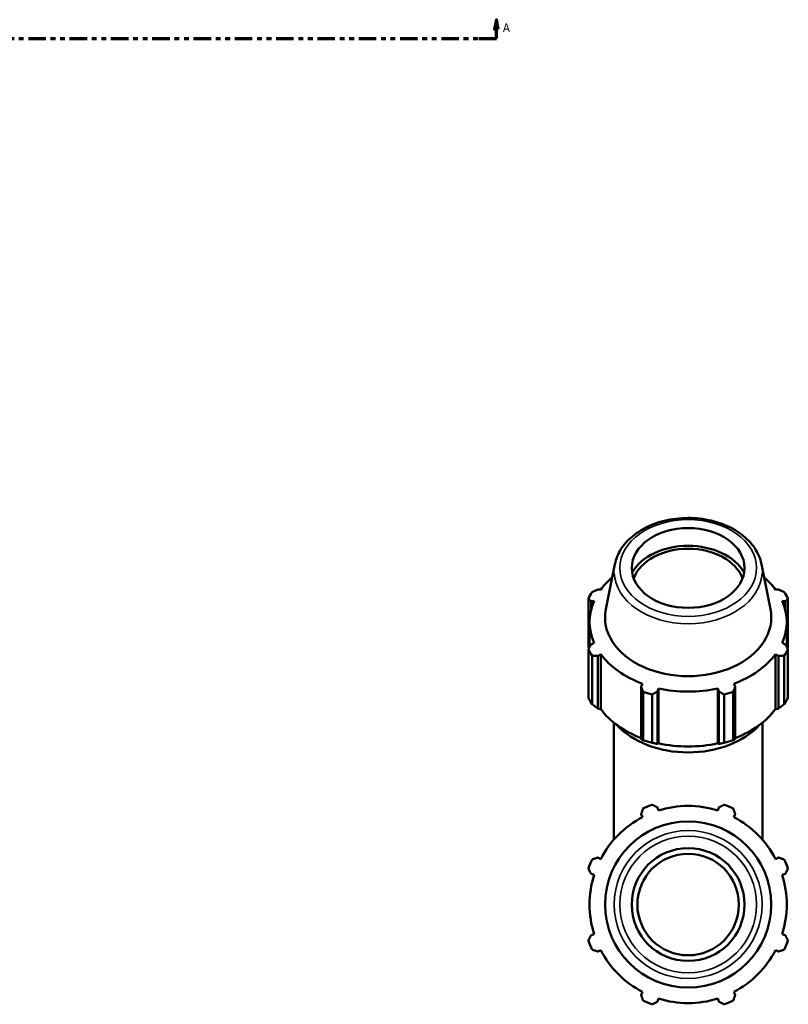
# Model space of a CAD drawing. Header units: inches. Extents: x 0.1 to 68.7, y -24.6 to 44.1.
# Tile 8 of 9: x 36.7 to 52.8, y 12.2 to 32.9. Entities that reach past the tile are written whole.
import ezdxf

# ---------------------------------------------------------------- set-up
doc = ezdxf.new("R2010")
doc.units = ezdxf.units.IN
doc.header["$MEASUREMENT"] = 0
doc.linetypes.add('DOUBLE_DASH_CHAIN', pattern=[1.2403, 0.6614, -0.0827, 0.1654, -0.0827, 0.1654, -0.0827])
for name, color, linetype, lineweight in [('Section Line (ANSI)', 7, 'DOUBLE_DASH_CHAIN', 70), ('Visible (ANSI)', 7, 'Continuous', 50), ('Visible Narrow (ANSI)', 7, 'Continuous', 35)]:
    doc.layers.add(name, color=color, linetype=linetype, lineweight=lineweight)
doc.styles.add('Label Text (ANSI)', font='tahoma.ttf')

# ---------------------------------------------------------------- blocks, each defined once
blk = doc.blocks.new('2dTransSection0')
at = {"layer": 'Section Line (ANSI)', "linetype": 'Continuous'}
for p, q in [((16.098, 32.86), (16.058, 32.663)), ((16.098, 32.663), (16.098, 32.86)), ((16.137, 32.663), (16.098, 32.86)), ((46.719, 32.86), (46.68, 32.663)), ((46.719, 32.663), (46.719, 32.86)), ((46.758, 32.663), (46.719, 32.86)), ((16.058, 32.663), (16.137, 32.663)), ((16.098, 32.466), (16.098, 32.663)), ((46.68, 32.663), (46.758, 32.663)), ((46.719, 32.466), (46.719, 32.663)), ((16.098, 32.466), (16.466, 32.466)), ((46.35, 32.466), (46.719, 32.466))]:
    blk.add_line(p, q, dxfattribs=at)
at = {"layer": 'Section Line (ANSI)', "linetype": 'DOUBLE_DASH_CHAIN', "ltscale": 0.55435}
blk.add_line((16.098, 32.466), (46.719, 32.466), dxfattribs=at)
at = {"layer": 'Section Line (ANSI)', "linetype": 'Continuous', "flags": 128}
for points in [[(16.137, 32.663), (16.098, 32.86), (16.058, 32.663), (16.137, 32.663)], [(46.758, 32.663), (46.719, 32.86), (46.68, 32.663), (46.758, 32.663)]]:
    blk.add_lwpolyline(points, dxfattribs=at)
at = {"layer": 'Section Line (ANSI)'}
for points in [[(16.137, 32.663), (16.098, 32.86), (16.058, 32.663), (16.137, 32.663)], [(46.758, 32.663), (46.719, 32.86), (46.68, 32.663), (46.758, 32.663)]]:
    blk.add_solid(points, dxfattribs=at)
at = {"layer": 'Section Line (ANSI)', "char_height": 0.18, "attachment_point": 7, "style": 'Label Text (ANSI)'}
for insert in [(15.808, 32.604), (46.856, 32.604)]:
    blk.add_mtext('A', dxfattribs=dict(at, insert=insert))

msp = doc.modelspace()

# ---------------------------------------------------------------- linework, layer by layer
at = {"layer": 'Visible (ANSI)'}
for p, q in [((49.205, 21.438), (49.015, 20.491)), ((52.279, 21.438), (52.469, 20.491)), ((48.907, 20.9), (48.848, 20.903)), ((52.637, 20.903), (52.578, 20.9)), ((48.649, 20.713), (48.649, 19.699)), ((48.705, 20.66), (48.769, 20.664)), ((52.716, 20.664), (52.78, 20.66)), ((52.836, 19.699), (52.836, 20.713)), ((48.705, 20.481), (48.705, 20.66)), ((52.78, 20.66), (52.78, 20.481)), ((48.673, 19.692), (48.673, 20.224)), ((52.812, 19.692), (52.812, 20.224)), ((48.649, 18.633), (48.649, 19.647)), ((48.769, 19.784), (48.705, 19.751)), ((52.78, 19.751), (52.716, 19.784)), ((52.836, 19.647), (52.836, 18.633)), ((48.729, 19.51), (48.729, 18.496)), ((48.848, 19.508), (48.907, 19.549)), ((48.848, 18.406), (48.848, 19.508)), ((48.907, 18.396), (48.907, 19.549)), ((52.578, 19.549), (52.637, 19.508)), ((52.578, 18.396), (52.578, 19.549)), ((52.637, 19.508), (52.637, 18.406)), ((52.755, 18.496), (52.755, 19.51)), ((49.787, 18.927), (49.756, 18.866)), ((49.756, 18.866), (49.756, 17.763)), ((50.1, 18.765), (50.12, 18.829)), ((50.12, 17.676), (50.12, 18.829)), ((51.365, 18.829), (51.385, 18.765)), ((51.365, 17.676), (51.365, 18.829)), ((51.729, 18.866), (51.698, 18.927)), ((51.729, 17.763), (51.729, 18.866)), ((49.795, 17.743), (49.795, 18.756)), ((49.989, 18.7), (49.989, 17.686)), ((50.1, 17.663), (50.1, 18.765)), ((51.385, 18.765), (51.385, 17.663)), ((51.496, 17.686), (51.496, 18.7)), ((51.69, 18.756), (51.69, 17.743)), ((48.887, 18.389), (48.848, 18.406)), ((48.907, 18.396), (48.887, 18.389)), ((52.598, 18.389), (52.578, 18.396)), ((52.637, 18.406), (52.598, 18.389)), ((49.185, 15.655), (49.185, 18.108)), ((52.3, 15.655), (52.3, 18.108)), ((50.113, 17.661), (50.1, 17.663)), ((50.12, 17.676), (50.113, 17.661)), ((51.371, 17.661), (51.365, 17.676)), ((51.385, 17.663), (51.371, 17.661)), ((50.12, 16.266), (50.1, 16.33)), ((51.385, 16.33), (51.365, 16.266)), ((49.756, 16.188), (49.787, 16.128)), ((51.698, 16.128), (51.729, 16.188)), ((48.907, 15.248), (48.848, 15.279)), ((52.637, 15.279), (52.578, 15.248)), ((48.705, 14.935), (48.769, 14.915)), ((52.716, 14.915), (52.78, 14.935)), ((48.769, 13.671), (48.705, 13.651)), ((52.78, 13.651), (52.716, 13.671)), ((48.848, 13.307), (48.907, 13.337)), ((52.578, 13.337), (52.637, 13.307)), ((49.787, 12.457), (49.756, 12.398)), ((51.729, 12.398), (51.698, 12.457)), ((50.1, 12.256), (50.12, 12.319)), ((51.365, 12.319), (51.385, 12.256))]:
    msp.add_line(p, q, dxfattribs=at)
for radius in [1.744, 1.183, 1.065]:
    msp.add_circle((50.742, 14.293), radius, dxfattribs=at)
for radius, start, end in [(2.225, 109.792, 115.208), (2.069, 72.5, 107.5), (2.225, 64.792, 70.208), (2.069, 117.5, 152.5), (2.069, 27.5, 62.5), (2.225, 154.792, 160.208), (2.225, 19.792, 25.208), (2.069, 162.5, 197.5), (2.069, 342.5, 17.5), (2.225, 199.792, 205.208), (2.225, 334.792, 340.208), (2.069, 207.5, 242.5), (2.069, 297.5, 332.5), (2.225, 244.792, 250.208), (2.069, 252.5, 287.5), (2.225, 289.792, 295.208)]:
    msp.add_arc((50.742, 14.293), radius, start, end, dxfattribs=at)
msp.add_ellipse((50.742, 21.355), major_axis=(1.183, 0), ratio=0.707107, dxfattribs=at)
for centre, major_axis, start_param, end_param in [((50.742, 20.923), (1.269, 0), 0.386315, 2.755278), ((50.742, 20.923), (1.183, 0), 0.261477, 2.880115), ((50.742, 20.224), (-2.069, 0), 5.59095, 5.80322), ((50.742, 20.224), (-2.069, 0), 3.621558, 3.833828), ((50.742, 20.224), (-2.069, 0), 5.977753, 6.588618), ((50.742, 20.18), (-2.225, 0), 5.843222, 5.93775), ((50.742, 20.224), (2.069, 0), 5.977753, 6.588618), ((50.742, 20.18), (2.225, 0), 0.345435, 0.439963), ((50.742, 20.317), (-1.744, 0), 6.142178, 9.565786), ((50.742, 20.18), (-2.225, 0), 0.345435, 0.439963), ((50.742, 20.18), (2.225, 0), 5.843222, 5.93775), ((50.742, 20.224), (2.069, 0), 3.621558, 4.232423), ((50.742, 20.224), (2.069, 0), 5.192355, 5.80322), ((50.742, 20.224), (2.069, 0), 4.406956, 5.017822), ((50.742, 19.166), (-2.225, 0), 0.345435, 0.439963), ((50.742, 20.18), (2.225, 0), 4.272426, 4.366954), ((50.742, 20.18), (2.225, 0), 5.057824, 5.152352), ((50.742, 19.166), (2.225, 0), 5.843222, 5.93775), ((50.742, 19.072), (-2.069, 0), 0.479966, 1.073963), ((50.742, 19.072), (-2.069, 0), 2.067629, 2.661627), ((50.742, 18.743), (1.78, 0), 3.714642, 5.710136), ((50.742, 19.166), (-2.225, 0), 1.130833, 1.225361), ((50.742, 19.072), (-2.069, 0), 1.265364, 1.876229), ((50.742, 19.166), (-2.225, 0), 1.916232, 2.010759)]:
    msp.add_ellipse(centre, major_axis=major_axis, ratio=0.707107, start_param=start_param, end_param=end_param, dxfattribs=at)
msp.add_open_spline([(52.279, 21.438), (52.256, 21.554), (52.208, 21.667), (52.066, 21.88), (51.97, 21.978), (51.741, 22.15), (51.605, 22.223), (51.31, 22.334), (51.149, 22.372), (50.82, 22.41), (50.651, 22.409), (50.323, 22.37), (50.163, 22.331), (49.867, 22.217), (49.731, 22.142), (49.499, 21.964), (49.403, 21.861), (49.27, 21.65), (49.227, 21.545), (49.205, 21.438)], degree=3, knots=[3.2826, 3.2826, 3.2826, 3.2826, 3.583112, 3.583112, 3.897696, 3.897696, 4.22342, 4.22342, 4.552262, 4.552262, 4.881229, 4.881229, 5.210199, 5.210199, 5.539017, 5.539017, 5.864495, 5.864495, 6.142178, 6.142178, 6.142178, 6.142178], dxfattribs=at)
for points, weights in [([(48.729, 20.85), (48.79, 20.877), (48.848, 20.903)], [2.40042970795, 2.43042107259, 2.45877834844]), ([(52.637, 20.903), (52.695, 20.877), (52.755, 20.85)], [2.44916063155, 2.42091427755, 2.39104022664]), ([(48.705, 20.66), (48.678, 20.686), (48.649, 20.713)], [2.45877834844, 2.43042107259, 2.40042970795]), ([(52.836, 20.713), (52.807, 20.686), (52.78, 20.66)], [2.39104022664, 2.42091427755, 2.44916063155]), ([(48.649, 19.647), (48.678, 19.701), (48.705, 19.751)], [2.38165074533, 2.41140748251, 2.43954291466]), ([(48.649, 19.699), (48.655, 19.684), (48.661, 19.669)], [1.00560820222, 1.00577665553, 1.00591043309]), ([(52.78, 19.751), (52.807, 19.701), (52.836, 19.647)], [2.44916063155, 2.42091427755, 2.39104022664]), ([(52.824, 19.669), (52.83, 19.684), (52.836, 19.699)], [1.00478835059, 1.00462264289, 1.0044223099]), ([(48.848, 19.508), (48.79, 19.509), (48.729, 19.51)], [2.43954291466, 2.41140748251, 2.38165074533]), ([(52.755, 19.51), (52.695, 19.509), (52.637, 19.508)], [2.39104022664, 2.42091427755, 2.44916063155]), ([(49.795, 18.756), (49.775, 18.812), (49.756, 18.866)], [2.38165074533, 2.41140748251, 2.43954291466]), ([(51.729, 18.866), (51.71, 18.812), (51.69, 18.756)], [2.44916063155, 2.42091427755, 2.39104022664]), ([(50.1, 18.765), (50.046, 18.733), (49.989, 18.7)], [2.44916063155, 2.42091427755, 2.39104022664]), ([(51.496, 18.7), (51.439, 18.733), (51.385, 18.765)], [2.39104022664, 2.42091427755, 2.44916063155]), ([(48.729, 18.496), (48.79, 18.449), (48.848, 18.406)], [1.00560820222, 1.00642815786, 1.00642653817]), ([(52.637, 18.406), (52.695, 18.449), (52.755, 18.496)], [1.00574632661, 1.0056263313, 1.0046855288]), ([(49.756, 17.763), (49.775, 17.753), (49.795, 17.743)], [1.00189065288, 1.00197844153, 1.00124822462]), ([(49.989, 17.686), (50.046, 17.673), (50.1, 17.663)], [1.00153576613, 1.00220665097, 1.00205930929]), ([(51.385, 17.663), (51.439, 17.673), (51.496, 17.686)], [1.00199991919, 1.00212628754, 1.00143450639]), ([(51.69, 17.743), (51.71, 17.753), (51.729, 17.763)], [1.00153576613, 1.00220665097, 1.00205930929]), ([(49.989, 16.386), (50.046, 16.358), (50.1, 16.33)], [1, 1.00281981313, 1.0048266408]), ([(51.385, 16.33), (51.439, 16.358), (51.496, 16.386)], [1.0048266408, 1.00281981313, 1]), ([(49.756, 16.188), (49.775, 16.246), (49.795, 16.306)], [1.0048266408, 1.00281981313, 1]), ([(51.69, 16.306), (51.71, 16.246), (51.729, 16.188)], [1, 1.00281981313, 1.0048266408]), ([(48.729, 15.24), (48.79, 15.26), (48.848, 15.279)], [1, 1.00281981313, 1.0048266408]), ([(52.637, 15.279), (52.695, 15.26), (52.755, 15.24)], [1.0048266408, 1.00281981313, 1]), ([(48.705, 14.935), (48.678, 14.99), (48.649, 15.046)], [1.0048266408, 1.00281981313, 1]), ([(52.836, 15.046), (52.807, 14.99), (52.78, 14.935)], [1, 1.00281981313, 1.0048266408]), ([(48.649, 13.539), (48.678, 13.596), (48.705, 13.651)], [1, 1.00281981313, 1.0048266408]), ([(52.78, 13.651), (52.807, 13.596), (52.836, 13.539)], [1.0048266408, 1.00281981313, 1]), ([(48.848, 13.307), (48.79, 13.325), (48.729, 13.345)], [1.0048266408, 1.00281981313, 1]), ([(52.755, 13.345), (52.695, 13.325), (52.637, 13.307)], [1, 1.00281981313, 1.0048266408]), ([(49.795, 12.28), (49.775, 12.34), (49.756, 12.398)], [1, 1.00281981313, 1.0048266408]), ([(51.729, 12.398), (51.71, 12.34), (51.69, 12.28)], [1.0048266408, 1.00281981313, 1]), ([(50.1, 12.256), (50.046, 12.228), (49.989, 12.199)], [1.0048266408, 1.00281981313, 1]), ([(51.496, 12.199), (51.439, 12.228), (51.385, 12.256)], [1, 1.00281981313, 1.0048266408])]:
    msp.add_rational_spline(points, weights, degree=2, dxfattribs=at)
at = {"layer": 'Visible Narrow (ANSI)'}
for radius in [1.552, 1.435]:
    msp.add_circle((50.742, 14.293), radius, dxfattribs=at)
msp.add_ellipse((50.742, 21.355), major_axis=(-1.435, 0), ratio=0.707107, dxfattribs=at)
msp.add_ellipse((50.742, 21.283), major_axis=(-1.552, 0), ratio=0.707107, start_param=0.030173, end_param=3.11142, dxfattribs=at)

# ---------------------------------------------------------------- block references
at = {"layer": 'Section Line (ANSI)'}
msp.add_blockref('2dTransSection0', (0, 0), dxfattribs=at)

doc.saveas('drawing.dxf')
